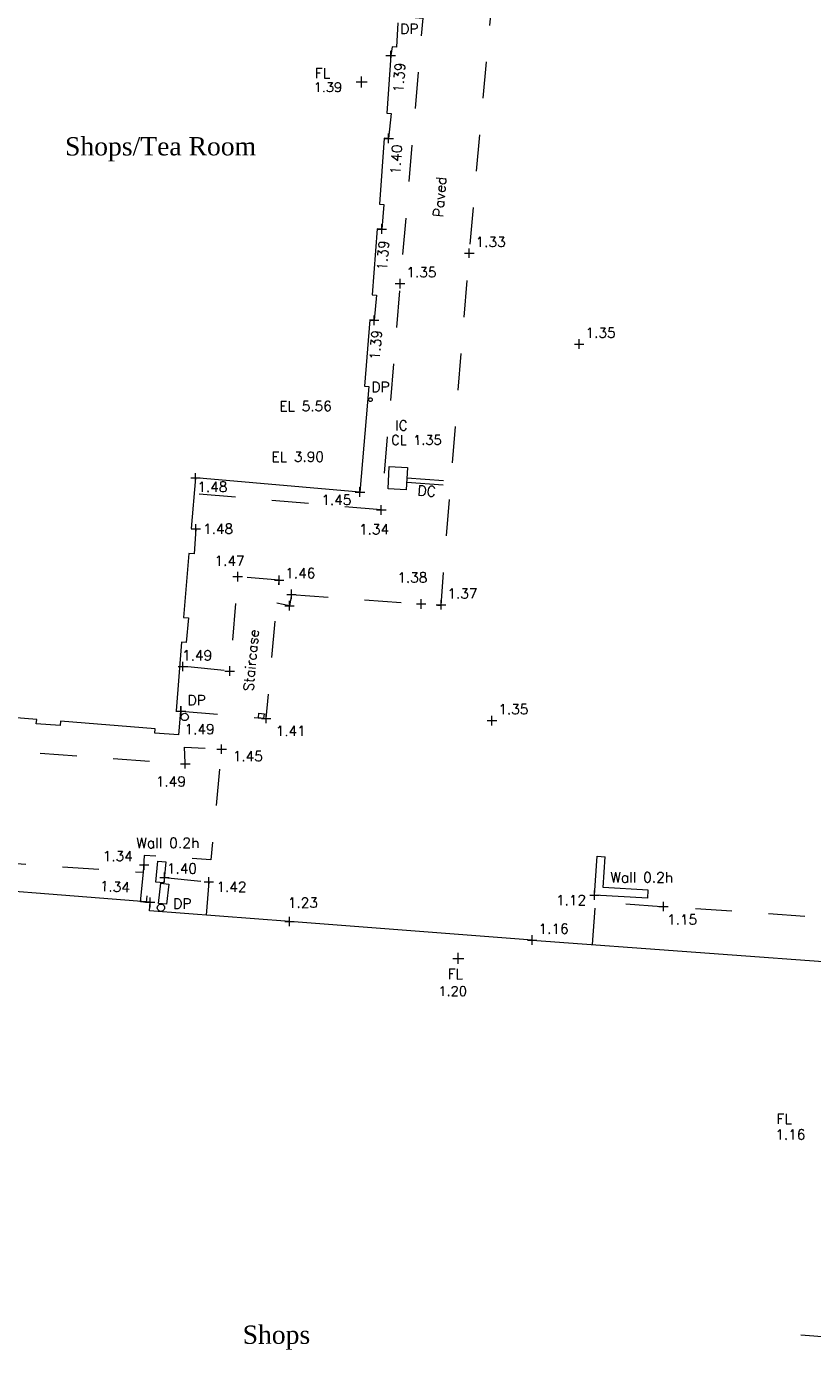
# Model space of a CAD drawing. Header units: metres. Extents: x 639013 to 639566, y 257273 to 257664.
# Tile 56 of 78: x 639220 to 639241, y 257519 to 257555. Entities that reach past the tile are written whole.
import ezdxf

# ---------------------------------------------------------------- set-up
doc = ezdxf.new("R2010")
doc.units = ezdxf.units.M
doc.linetypes.add('65208756-SWE-ZZ-XX-M-C-0002-FC06T002$0$03', pattern=[3, 1, -1, 1])
for name, color, linetype, lineweight in [('65208756-SWE-ZZ-XX-M-C-0002-FC06T002$0$0not0', 253, 'Continuous', 0), ('65208756-SWE-ZZ-XX-M-C-0002-FC06T002$0$SS_BUILDING', 253, 'Continuous', 0), ('65208756-SWE-ZZ-XX-M-C-0002-FC06T002$0$SS_COVERS', 253, 'Continuous', 0), ('65208756-SWE-ZZ-XX-M-C-0002-FC06T002$0$SS_DETAIL', 253, '65208756-SWE-ZZ-XX-M-C-0002-FC06T002$0$03', 0), ('65208756-SWE-ZZ-XX-M-C-0002-FC06T002$0$SS_INTERNAL', 253, 'Continuous', 0), ('65208756-SWE-ZZ-XX-M-C-0002-FC06T002$0$SS_TEXT_GEN', 253, 'Continuous', 0), ('65208756-SWE-ZZ-XX-M-C-0002-FC06T002$0$SS_TXT_DRAIN', 253, 'Continuous', 0), ('65208756-SWE-ZZ-XX-M-C-0002-FC06T002$0$SS_TXT_LEV_BLD', 253, 'Continuous', 0), ('65208756-SWE-ZZ-XX-M-C-0002-FC06T002$0$SS_TXT_LEV_GEN', 253, 'Continuous', 0), ('65208756-SWE-ZZ-XX-M-C-0002-FC06T002$0$SS_TXT_LEV_PNT', 253, 'Continuous', 0), ('65208756-SWE-ZZ-XX-M-C-0002-FC06T002$0$SS_TXT_UTL_WATER', 253, 'Continuous', 0), ('65208756-SWE-ZZ-XX-M-C-0002-FC06T002$0$SS_WALL', 253, 'Continuous', 0)]:
    doc.layers.add(name, color=color, linetype=linetype, lineweight=lineweight)
doc.layers.add('Z-Xref', color=7, linetype='Continuous')
doc.styles.add('65208756-SWE-ZZ-XX-M-C-0002-FC06T002$0$ROMANS', font='ROMANS')
doc.styles.add('65208756-SWE-ZZ-XX-M-C-0002-FC06T002$0$surv', font='romantic.ttf', dxfattribs={"height": 0.5})

# ---------------------------------------------------------------- blocks, each defined once
blk = doc.blocks.new('65208756-SWE-ZZ-XX-M-C-0002-FC06T002')
at = {"layer": '65208756-SWE-ZZ-XX-M-C-0002-FC06T002$0$0not0', "linetype": 'Continuous'}
for p, q in [((639229.656, 257554.679), (639229.916, 257554.679)), ((639229.787, 257554.549), (639229.786, 257554.809)), ((639228.838, 257553.96), (639229.138, 257553.961)), ((639228.988, 257553.81), (639228.988, 257554.11)), ((639229.599, 257552.415), (639229.859, 257552.415)), ((639229.729, 257552.285), (639229.729, 257552.545)), ((639229.409, 257549.937), (639229.669, 257549.937)), ((639229.539, 257549.807), (639229.539, 257550.067)), ((639231.802, 257549.277), (639232.062, 257549.277)), ((639231.932, 257549.147), (639231.932, 257549.407)), ((639229.911, 257548.446), (639230.171, 257548.446)), ((639230.041, 257548.316), (639230.041, 257548.576)), ((639229.204, 257547.445), (639229.464, 257547.446)), ((639229.334, 257547.316), (639229.334, 257547.576)), ((639234.807, 257546.795), (639235.067, 257546.795)), ((639234.937, 257546.665), (639234.937, 257546.925)), ((639229.181, 257545.274), (639229.183, 257545.287)), ((639229.183, 257545.261), (639229.181, 257545.274)), ((639229.183, 257545.287), (639229.188, 257545.299)), ((639229.188, 257545.249), (639229.183, 257545.261)), ((639229.188, 257545.299), (639229.196, 257545.309)), ((639229.196, 257545.239), (639229.188, 257545.249)), ((639229.196, 257545.309), (639229.206, 257545.317)), ((639229.206, 257545.231), (639229.196, 257545.239)), ((639229.206, 257545.317), (639229.218, 257545.322)), ((639229.218, 257545.226), (639229.206, 257545.231)), ((639229.218, 257545.322), (639229.231, 257545.324)), ((639229.231, 257545.224), (639229.218, 257545.226)), ((639229.231, 257545.324), (639229.244, 257545.322)), ((639229.244, 257545.226), (639229.231, 257545.224)), ((639229.244, 257545.322), (639229.256, 257545.317)), ((639229.256, 257545.231), (639229.244, 257545.226)), ((639229.256, 257545.317), (639229.266, 257545.309)), ((639229.266, 257545.239), (639229.256, 257545.231)), ((639229.266, 257545.309), (639229.274, 257545.299)), ((639229.274, 257545.249), (639229.266, 257545.239)), ((639229.274, 257545.299), (639229.279, 257545.287)), ((639229.279, 257545.261), (639229.274, 257545.249)), ((639229.279, 257545.287), (639229.281, 257545.274)), ((639229.281, 257545.274), (639229.279, 257545.261)), ((639224.319, 257543.137), (639224.579, 257543.137)), ((639224.449, 257543.007), (639224.449, 257543.267)), ((639228.814, 257542.752), (639229.074, 257542.752)), ((639228.945, 257542.622), (639228.944, 257542.882)), ((639229.527, 257542.133), (639229.527, 257542.393)), ((639229.397, 257542.263), (639229.657, 257542.263)), ((639224.328, 257541.744), (639224.588, 257541.744)), ((639224.458, 257541.614), (639224.458, 257541.874)), ((639225.604, 257540.31), (639225.604, 257540.57)), ((639226.736, 257540.214), (639226.736, 257540.474)), ((639225.474, 257540.44), (639225.734, 257540.44)), ((639226.606, 257540.344), (639226.866, 257540.344)), ((639226.945, 257539.955), (639227.205, 257539.955)), ((639227.017, 257539.517), (639227.017, 257539.777)), ((639227.075, 257539.825), (639227.075, 257540.085)), ((639230.618, 257539.565), (639230.618, 257539.825)), ((639231.161, 257539.538), (639231.161, 257539.798)), ((639226.887, 257539.647), (639227.147, 257539.647)), ((639230.488, 257539.695), (639230.748, 257539.695)), ((639231.031, 257539.668), (639231.291, 257539.668)), ((639223.975, 257537.985), (639224.235, 257537.985)), ((639224.105, 257537.855), (639224.105, 257538.115)), ((639225.385, 257537.73), (639225.384, 257537.99)), ((639225.255, 257537.86), (639225.515, 257537.86)), ((639224.045, 257536.637), (639224.045, 257536.897)), ((639224.056, 257536.637), (639224.056, 257536.897)), ((639223.915, 257536.767), (639224.175, 257536.767)), ((639223.926, 257536.767), (639224.186, 257536.767)), ((639224.056, 257536.606), (639224.06, 257536.632)), ((639224.06, 257536.58), (639224.056, 257536.606)), ((639224.06, 257536.632), (639224.07, 257536.656)), ((639224.071, 257536.556), (639224.06, 257536.58)), ((639224.07, 257536.656), (639224.086, 257536.676)), ((639224.087, 257536.536), (639224.071, 257536.556)), ((639224.086, 257536.676), (639224.106, 257536.692)), ((639224.107, 257536.52), (639224.087, 257536.536)), ((639224.106, 257536.692), (639224.13, 257536.702)), ((639224.131, 257536.51), (639224.107, 257536.52)), ((639224.13, 257536.702), (639224.156, 257536.706)), ((639224.157, 257536.506), (639224.131, 257536.51)), ((639224.156, 257536.706), (639224.182, 257536.702)), ((639224.183, 257536.51), (639224.157, 257536.506)), ((639224.182, 257536.702), (639224.206, 257536.692)), ((639224.207, 257536.52), (639224.183, 257536.51)), ((639224.206, 257536.692), (639224.226, 257536.676)), ((639224.227, 257536.536), (639224.207, 257536.52)), ((639224.226, 257536.676), (639224.242, 257536.656)), ((639224.243, 257536.556), (639224.227, 257536.536)), ((639224.242, 257536.656), (639224.252, 257536.632)), ((639224.252, 257536.58), (639224.243, 257536.556)), ((639224.252, 257536.632), (639224.256, 257536.606)), ((639224.256, 257536.606), (639224.252, 257536.58)), ((639226.25, 257536.566), (639226.51, 257536.567)), ((639226.38, 257536.437), (639226.38, 257536.697)), ((639232.423, 257536.507), (639232.683, 257536.507)), ((639232.553, 257536.377), (639232.553, 257536.637)), ((639225.163, 257535.596), (639225.163, 257535.856)), ((639224.171, 257535.196), (639224.171, 257535.456)), ((639225.033, 257535.726), (639225.293, 257535.726)), ((639224.041, 257535.326), (639224.301, 257535.326)), ((639222.918, 257532.562), (639223.178, 257532.562)), ((639223.049, 257532.432), (639223.048, 257532.692)), ((639223.474, 257532.223), (639223.734, 257532.223)), ((639223.604, 257532.093), (639223.604, 257532.353)), ((639224.812, 257531.969), (639224.812, 257532.229)), ((639224.682, 257532.099), (639224.942, 257532.099)), ((639235.357, 257531.605), (639235.357, 257531.865)), ((639223.079, 257531.542), (639223.339, 257531.542)), ((639223.209, 257531.412), (639223.209, 257531.672)), ((639223.404, 257531.394), (639223.408, 257531.42)), ((639223.408, 257531.42), (639223.418, 257531.444)), ((639223.418, 257531.444), (639223.434, 257531.464)), ((639223.434, 257531.464), (639223.454, 257531.48)), ((639223.454, 257531.48), (639223.478, 257531.49)), ((639223.478, 257531.49), (639223.504, 257531.494)), ((639223.504, 257531.494), (639223.53, 257531.49)), ((639223.53, 257531.49), (639223.554, 257531.48)), ((639223.554, 257531.48), (639223.574, 257531.465)), ((639223.574, 257531.465), (639223.59, 257531.445)), ((639223.59, 257531.445), (639223.6, 257531.421)), ((639223.6, 257531.421), (639223.604, 257531.395)), ((639235.227, 257531.735), (639235.487, 257531.735)), ((639237.113, 257531.426), (639237.373, 257531.426)), ((639237.243, 257531.296), (639237.243, 257531.556)), ((639223.408, 257531.368), (639223.404, 257531.394)), ((639223.418, 257531.344), (639223.408, 257531.368)), ((639223.434, 257531.324), (639223.418, 257531.344)), ((639223.454, 257531.308), (639223.434, 257531.324)), ((639223.478, 257531.298), (639223.454, 257531.308)), ((639223.504, 257531.294), (639223.478, 257531.298)), ((639223.53, 257531.298), (639223.504, 257531.294)), ((639223.554, 257531.308), (639223.53, 257531.298)), ((639223.574, 257531.325), (639223.554, 257531.308)), ((639223.59, 257531.345), (639223.574, 257531.325)), ((639223.6, 257531.369), (639223.59, 257531.345)), ((639223.604, 257531.395), (639223.6, 257531.369)), ((639227.021, 257530.888), (639227.021, 257531.148)), ((639226.891, 257531.018), (639227.151, 257531.018)), ((639233.523, 257530.51), (639233.783, 257530.51)), ((639233.653, 257530.38), (639233.653, 257530.64)), ((639231.482, 257530.01), (639231.782, 257530.01)), ((639231.633, 257529.86), (639231.632, 257530.16))]:
    blk.add_line(p, q, dxfattribs=at)
at = {"layer": '65208756-SWE-ZZ-XX-M-C-0002-FC06T002$0$SS_BUILDING', "flags": 128}
for points in [[(639229.983, 257555.576), (639229.943, 257554.906), (639229.823, 257554.915), (639229.786, 257554.679), (639229.68, 257553.101), (639229.8, 257553.091), (639229.729, 257552.415), (639229.61, 257552.425), (639229.477, 257550.62), (639229.597, 257550.61), (639229.539, 257549.937), (639229.419, 257549.946), (639229.278, 257548.138), (639229.398, 257548.128), (639229.334, 257547.446), (639229.214, 257547.455), (639229.072, 257545.647), (639229.191, 257545.637), (639228.944, 257542.752), (639224.449, 257543.137), (639224.329, 257541.755), (639224.458, 257541.744), (639224.409, 257541.066), (639224.267, 257541.077), (639224.126, 257539.327), (639224.261, 257539.316), (639224.198, 257538.641), (639224.071, 257538.651), (639223.921, 257536.778), (639224.04, 257536.769), (639223.988, 257536.114), (639223.34, 257536.165), (639223.349, 257536.284), (639220.756, 257536.49), (639220.746, 257536.37), (639220.098, 257536.422), (639220.108, 257536.541), (639217.514, 257536.747)], [(639233.653, 257530.51), (639227.021, 257531.018), (639223.191, 257531.313), (639223.209, 257531.542), (639216.504, 257532.073)], [(639233.653, 257530.51), (639242.6, 257529.848), (639242.241, 257525.191), (639241.82, 257519.653), (639240.992, 257519.716)]]:
    blk.add_lwpolyline(points, dxfattribs=at)
at = {"layer": '65208756-SWE-ZZ-XX-M-C-0002-FC06T002$0$SS_COVERS', "flags": 128}
blk.add_lwpolyline([(639229.712, 257542.841), (639229.744, 257543.45), (639230.243, 257543.424), (639230.211, 257542.814), (639229.712, 257542.841)], dxfattribs=at)
at = {"layer": '65208756-SWE-ZZ-XX-M-C-0002-FC06T002$0$SS_DETAIL'}
for p, q in [((639230.222, 257543.018), (639231.405, 257542.935)), ((639230.228, 257543.138), (639231.414, 257543.055)), ((639229.527, 257542.263), (639224.412, 257542.708)), ((639227.075, 257539.955), (639227.017, 257539.647)), ((639227.017, 257539.647), (639226.676, 257539.713)), ((639223.604, 257532.223), (639224.812, 257532.099)), ((639223.439, 257531.513), (639223.502, 257532.062)), ((639224.812, 257532.099), (639224.742, 257531.194))]:
    blk.add_line(p, q, dxfattribs=at)
at = {"layer": '65208756-SWE-ZZ-XX-M-C-0002-FC06T002$0$SS_DETAIL', "flags": 128}
for points in [[(639230.488, 257560.459), (639230.266, 257558.192), (639230.865, 257558.119), (639230.759, 257556.9), (639230.165, 257556.958), (639230.057, 257555.753), (639230.662, 257555.7), (639230.041, 257548.446), (639229.527, 257542.263)], [(639227.075, 257539.955), (639231.16, 257539.655), (639231.932, 257549.277), (639232.893, 257559.9)], [(639224.056, 257536.766), (639226.38, 257536.567), (639226.736, 257540.344), (639225.604, 257540.44), (639225.385, 257537.86), (639224.019, 257537.994)], [(639226.185, 257536.707), (639226.324, 257536.693), (639226.31, 257536.568), (639226.172, 257536.583), (639226.185, 257536.707)], [(639208.64, 257529.618), (639210.707, 257529.587), (639211.024, 257536.306), (639216.934, 257535.863), (639224.171, 257535.326), (639224.152, 257535.785), (639225.163, 257535.726), (639224.869, 257532.701), (639223.042, 257532.822), (639223.018, 257532.353), (639217.39, 257532.74), (639215.305, 257532.929)], [(639222.949, 257531.554), (639223.048, 257532.562), (639223.198, 257532.547), (639223.098, 257531.54), (639222.949, 257531.554)], [(639235.302, 257530.388), (639235.388, 257531.557), (639237.19, 257531.431)], [(639244.212, 257519.366), (639245.103, 257530.847), (639244.533, 257530.898), (639244.51, 257531.309), (639243.342, 257531.4), (639242.691, 257531.047), (639237.243, 257531.426)]]:
    blk.add_lwpolyline(points, dxfattribs=at)
at = {"layer": '65208756-SWE-ZZ-XX-M-C-0002-FC06T002$0$SS_WALL'}
for p, q in [((639223.363, 257532.092), (639223.42, 257532.669)), ((639235.426, 257532.801), (639235.646, 257532.786)), ((639236.814, 257531.657), (639236.826, 257531.876))]:
    blk.add_line(p, q, dxfattribs=at)
at = {"layer": '65208756-SWE-ZZ-XX-M-C-0002-FC06T002$0$SS_WALL', "flags": 128}
for points in [[(639223.363, 257532.092), (639223.42, 257532.669), (639223.639, 257532.647), (639223.581, 257532.071), (639223.363, 257532.092)], [(639236.814, 257531.657), (639235.357, 257531.735), (639235.426, 257532.801)], [(639236.826, 257531.876), (639235.591, 257531.942), (639235.646, 257532.786)], [(639223.439, 257531.513), (639223.502, 257532.062), (639223.72, 257532.037), (639223.658, 257531.488), (639223.439, 257531.513)]]:
    blk.add_lwpolyline(points, dxfattribs=at)
at = {"layer": '65208756-SWE-ZZ-XX-M-C-0002-FC06T002$0$SS_INTERNAL', "style": '65208756-SWE-ZZ-XX-M-C-0002-FC06T002$0$surv'}
for s, p in [('Shops/Tea Room', (639220.883, 257551.948)), ('Shops', (639225.738, 257519.477))]:
    blk.add_text(s, height=0.5, rotation=0.0408, dxfattribs=at).set_placement(p)
at = {"layer": '65208756-SWE-ZZ-XX-M-C-0002-FC06T002$0$SS_TEXT_GEN', "style": '65208756-SWE-ZZ-XX-M-C-0002-FC06T002$0$ROMANS'}
for s, height, rotation, p in [('Paved', 0.278, 85.3392, (639231.219, 257550.254)), ('DC', 0.28, 355.9904, (639230.507, 257542.658)), ('Staircase', 0.274, 84.6173, (639226.027, 257537.299)), ('Wall 0.2h', 0.28, 0.0408, (639222.829, 257533.025)), ('Wall 0.2h', 0.278, 0.0408, (639235.79, 257532.083))]:
    blk.add_text(s, height=height, rotation=rotation, dxfattribs=at).set_placement(p)
at = {"layer": '65208756-SWE-ZZ-XX-M-C-0002-FC06T002$0$SS_TXT_DRAIN', "style": '65208756-SWE-ZZ-XX-M-C-0002-FC06T002$0$ROMANS'}
for s, height, p in [('IC', 0.274, (639229.909, 257544.434)), ('CL 1.35', 0.26, (639229.798, 257544.044))]:
    blk.add_text(s, height=height, rotation=0.0408, dxfattribs=at).set_placement(p)
at = {"layer": '65208756-SWE-ZZ-XX-M-C-0002-FC06T002$0$SS_TXT_LEV_BLD', "style": '65208756-SWE-ZZ-XX-M-C-0002-FC06T002$0$ROMANS'}
for s, rotation, p in [('1.39', 86.144, (639230.127, 257553.658)), ('1.40', 85.8084, (639230.039, 257551.418)), ('1.39', 85.5381, (639229.676, 257548.796)), ('1.39', 85.5049, (639229.481, 257546.351)), ('1.48', 0.0408, (639224.5, 257542.757)), ('1.45', 0.0408, (639227.888, 257542.401)), ('1.48', 0.0408, (639224.656, 257541.611)), ('1.49', 0.0408, (639224.149, 257536.135)), ('1.34', 357.1627, (639221.832, 257531.852)), ('1.23', 0.0408, (639226.974, 257531.395)), ('1.16', 0.0408, (639233.827, 257530.683)), ('1.16', 0.0408, (639240.299, 257525.061))]:
    blk.add_text(s, height=0.274, rotation=rotation, dxfattribs=at).set_placement(p)
at = {"layer": '65208756-SWE-ZZ-XX-M-C-0002-FC06T002$0$SS_TXT_LEV_GEN', "style": '65208756-SWE-ZZ-XX-M-C-0002-FC06T002$0$ROMANS'}
for s, p in [('1.33', (639232.105, 257549.45)), ('1.35', (639230.214, 257548.62)), ('1.34', (639228.918, 257541.596)), ('1.47', (639224.97, 257540.738)), ('1.46', (639226.902, 257540.397)), ('1.38', (639229.965, 257540.28)), ('1.37', (639231.335, 257539.841)), ('1.49', (639224.083, 257538.153)), ('1.41', (639226.642, 257536.086)), ('1.45', (639225.469, 257535.397)), ('1.49', (639223.365, 257534.705)), ('1.34', (639221.914, 257532.669)), ('1.40', (639223.667, 257532.328)), ('1.42', (639225.022, 257531.828)), ('1.12', (639234.304, 257531.464)), ('1.15', (639237.339, 257530.935))]:
    blk.add_text(s, height=0.274, rotation=0.0408, dxfattribs=at).set_placement(p)
at = {"layer": '65208756-SWE-ZZ-XX-M-C-0002-FC06T002$0$SS_TXT_LEV_PNT', "style": '65208756-SWE-ZZ-XX-M-C-0002-FC06T002$0$ROMANS'}
for s, height, p in [('FL', 0.28, (639227.712, 257554.057)), ('1.39', 0.26, (639227.678, 257553.685)), ('1.35', 0.274, (639235.11, 257546.968)), ('EL 5.56', 0.274, (639226.742, 257544.963)), ('EL 3.90', 0.274, (639226.528, 257543.579)), ('1.35', 0.274, (639232.726, 257536.681)), ('FL', 0.28, (639231.342, 257529.446)), ('1.20', 0.26, (639231.089, 257528.985)), ('FL', 0.28, (639240.33, 257525.486))]:
    blk.add_text(s, height=height, rotation=0.0408, dxfattribs=at).set_placement(p)
at = {"layer": '65208756-SWE-ZZ-XX-M-C-0002-FC06T002$0$SS_TXT_UTL_WATER', "style": '65208756-SWE-ZZ-XX-M-C-0002-FC06T002$0$ROMANS'}
for p in [(639230.044, 257555.27), (639229.258, 257545.484), (639224.231, 257536.927), (639223.839, 257531.366)]:
    blk.add_text('DP', height=0.278, rotation=0.0408, dxfattribs=at).set_placement(p)

msp = doc.modelspace()

# ---------------------------------------------------------------- block references
at = {"layer": 'Z-Xref', "linetype": 'Continuous'}
msp.add_blockref('65208756-SWE-ZZ-XX-M-C-0002-FC06T002', (0, 0), dxfattribs=at)

doc.saveas('drawing.dxf')
